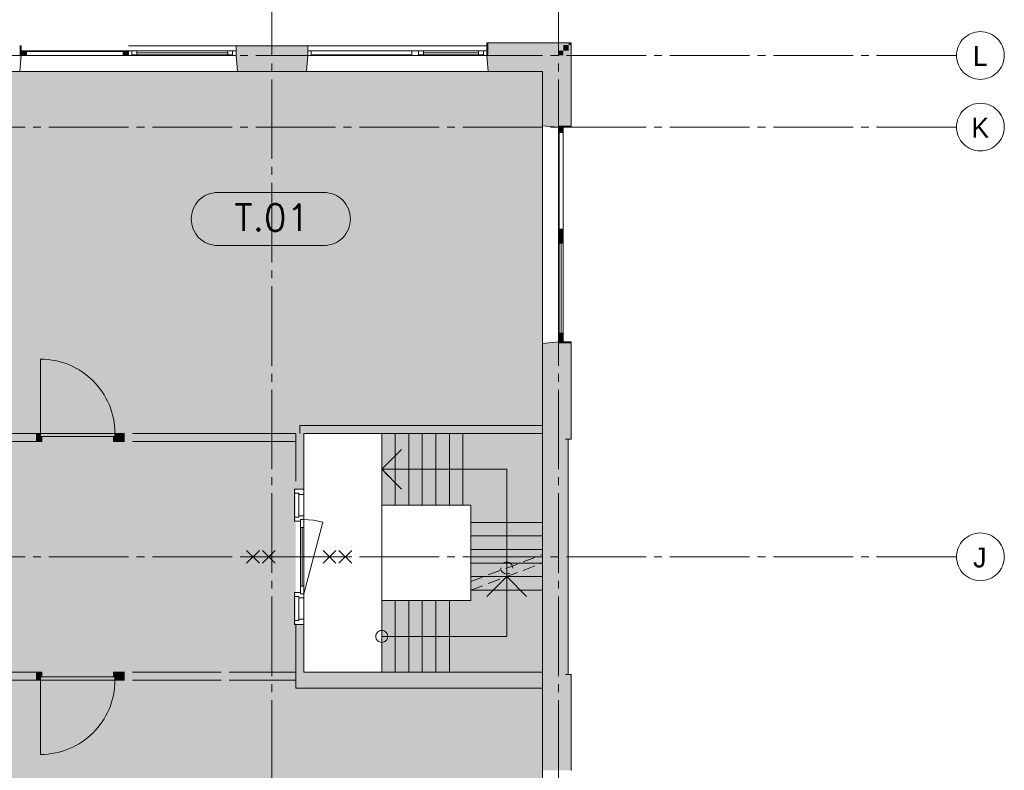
# Paper-space layout '19061B DOn1 311b Plattegrond eerste verdieping' of a CAD drawing. Header units: millimetres. Extents: x 10 to 1052, y 0 to 594.
# Tile 22 of 23: x 743 to 867, y 378 to 472. Entities that reach past the tile are written whole.
import ezdxf
from ezdxf.xclip import XClip

# ---------------------------------------------------------------- set-up
doc = ezdxf.new("R2010")
doc.units = ezdxf.units.MM
doc.header["$MEASUREMENT"] = 0
doc.header["$XCLIPFRAME"] = 0
for name, pattern in [('B0204', [13, 10, -1, 1, -1]), ('B0402', [9.375, 6.25, -3.125]), ('B0701', [2.3412, 1.56, -0.7812]), ('Wipeout_Contour', [1000, 0, -1000])]:
    doc.linetypes.add(name, pattern=pattern)
for name, color, linetype in [('21 Buitenwanden', 7, 'Continuous'), ('21 Buitenwanden Afdek-arcering', 7, 'Continuous'), ('21 Buitenwanden Doorsnede-arcering', 7, 'Continuous'), ('21 Buitenwanden Ramen', 7, 'Continuous'), ('22 C Binnenwanden', 7, 'Continuous'), ('22 C Binnenwanden Doorsnede-arcering', 7, 'Continuous'), ('22 NC Binnenwanden', 7, 'Continuous'), ('22 NC Binnenwanden Deuren', 7, 'Continuous'), ('22 NC Binnenwanden Doorsnede-arcering', 7, 'Continuous'), ('23 Vloeren', 7, 'Continuous'), ('24 Trappen Afdek-arcering', 7, 'Continuous'), ('43 Vloerafwerking Fase 1', 7, 'Continuous'), ('43 Vloerafwerking Fase 1 2D arcering', 7, 'Continuous'), ('_ Nieuw Fase 1', 7, 'Continuous'), ('_ Nieuw Fase 1 Deuren', 7, 'Continuous'), ('_ Nieuw Fase 1 Doorsnede-arcering', 7, 'Continuous'), ('A Stramien', 7, 'Continuous'), ('New_43 Vloerafwerking Fase 1', 7, 'Continuous'), ('New_43 Vloerafwerking Fase 1 2D arcering', 7, 'Continuous')]:
    doc.layers.add(name, color=color, linetype=linetype)
doc.styles.add('GENERATED_STYLE_2', font='txt')

# ---------------------------------------------------------------- blocks, each defined once
blk = doc.blocks.new('*X5')
at = {"layer": '43 Vloerafwerking Fase 1 2D arcering', "linetype": 'Continuous', "lineweight": 0, "true_color": 0xffffff}
blk.add_hatch(color=7, dxfattribs=at).paths.add_polyline_path([(398.76, 420.26), (379.76, 420.26), (379.76, 383.76), (432.26, 383.76), (432.26, 343.76), (487.26, 343.76), (808.76, 343.76), (808.76, 389.26), (756.27, 389.26), (756.27, 420.26), (808.76, 420.26), (808.76, 465.76), (487.26, 465.76), (432.76, 465.76), (432.76, 413.26), (421.46, 413.26), (421.46, 434.06), (398.76, 434.06)])
blk = doc.blocks.new('*X8')
at = {"layer": '43 Vloerafwerking Fase 1 2D arcering', "linetype": 'Continuous', "lineweight": 0, "true_color": 0xffffff}
blk.add_hatch(color=7, dxfattribs=at).paths.add_polyline_path([(777.76, 388.26), (777.76, 421.26), (756.27, 421.26), (756.27, 388.26)])
blk = doc.blocks.new('Drawing_2_1', base_point=(162.76, 134.76))
at = {"layer": '21 Buitenwanden Doorsnede-arcering', "linetype": 'Continuous', "lineweight": 0, "true_color": 0x000000}
for points in [[(743.09, 468.96), (743.09, 468.66), (743.26, 468.66), (743.26, 468.96)], [(779.26, 468.96), (770.26, 468.96), (770.26, 468.66), (779.26, 468.66)], [(801.76, 469.36), (801.76, 469.06), (801.94, 469.06), (801.94, 469.36)], [(801.76, 469.06), (801.76, 468.36), (801.94, 468.36), (801.94, 469.06)], [(812.06, 469.36), (801.94, 469.36), (801.94, 469.06), (812.06, 469.06)], [(811.36, 469.06), (801.94, 469.06), (801.94, 468.36), (811.36, 468.36)], [(811.36, 468.36), (812.06, 468.36), (812.06, 469.06)], [(811.36, 468.36), (812.06, 469.06), (811.36, 469.06)], [(812.06, 469.06), (812.36, 469.06), (812.36, 469.36)], [(812.06, 469.06), (812.36, 469.36), (812.06, 469.36)], [(812.06, 469.06), (812.06, 458.93), (812.36, 458.93), (812.36, 469.06)], [(743.26, 468.66), (743.09, 468.66), (743.09, 468.36), (743.26, 468.36)], [(743.09, 467.76), (743.26, 467.76), (743.26, 468.36), (743.09, 468.36)], [(743.26, 467.76), (743.09, 467.76), (743.09, 465.76)], [(770.26, 468.36), (779.26, 468.36), (779.26, 468.66), (770.26, 468.66)], [(770.26, 467.76), (779.26, 467.76), (779.26, 468.36), (770.26, 468.36)], [(770.26, 467.76), (770.44, 465.76), (779.09, 465.76), (779.26, 467.76)], [(801.76, 468.36), (801.76, 467.76), (801.94, 467.76), (801.94, 468.36)], [(801.94, 467.76), (801.76, 467.76), (801.94, 465.76)], [(801.94, 468.36), (801.94, 467.76), (810.76, 467.76), (810.76, 468.36)], [(808.76, 467.76), (801.94, 467.76), (801.94, 465.76), (808.76, 465.76)], [(808.76, 465.76), (810.76, 465.76), (810.76, 467.76)], [(808.76, 465.76), (810.76, 467.76), (808.76, 467.76)], [(810.76, 467.76), (811.36, 467.76), (811.36, 468.36)], [(810.76, 468.36), (810.76, 467.76), (811.36, 468.36)], [(810.76, 467.76), (810.76, 458.93), (811.36, 458.93), (811.36, 467.76)], [(811.36, 468.36), (811.36, 458.93), (812.06, 458.93), (812.06, 468.36)], [(808.76, 465.76), (808.76, 458.93), (810.76, 458.93), (810.76, 465.76)], [(810.76, 458.93), (808.76, 458.93), (810.76, 458.76)], [(810.76, 458.93), (810.76, 458.76), (811.36, 458.76), (811.36, 458.93)], [(812.06, 458.93), (811.36, 458.93), (811.36, 458.76), (812.06, 458.76)], [(812.06, 458.93), (812.06, 458.76), (812.36, 458.76), (812.36, 458.93)], [(808.77, 431.58), (810.76, 431.58), (810.76, 431.76)], [(810.76, 431.58), (811.36, 431.58), (811.36, 431.76), (810.76, 431.76)], [(811.36, 431.76), (811.36, 431.58), (812.06, 431.58), (812.06, 431.76)], [(812.06, 431.58), (812.36, 431.58), (812.36, 431.76), (812.06, 431.76)], [(810.76, 419.56), (810.76, 431.58), (808.76, 431.58), (808.76, 419.56)], [(811.36, 419.56), (811.36, 431.58), (810.76, 431.58), (810.76, 419.56)], [(812.06, 419.56), (812.06, 431.58), (811.36, 431.58), (811.36, 419.56)], [(812.36, 419.56), (812.36, 431.58), (812.06, 431.58), (812.06, 419.56)], [(810.76, 389.96), (810.76, 419.56), (808.76, 419.56), (808.76, 389.96)], [(811.36, 389.96), (811.36, 419.56), (810.76, 419.56), (810.76, 389.96)], [(811.66, 389.96), (811.66, 419.56), (811.36, 419.56), (811.36, 389.96)], [(811.96, 389.96), (811.96, 419.56), (811.66, 419.56), (811.66, 389.96)], [(810.76, 377.93), (810.76, 389.96), (808.76, 389.96), (808.76, 377.93)], [(811.36, 377.93), (811.36, 389.96), (810.76, 389.96), (810.76, 377.93)], [(812.06, 377.93), (812.06, 389.96), (811.36, 389.96), (811.36, 377.93)], [(812.36, 377.93), (812.36, 389.96), (812.06, 389.96), (812.06, 377.93)]]:
    blk.add_hatch(color=18, dxfattribs=at).paths.add_polyline_path(points)
at = {"layer": '22 C Binnenwanden Doorsnede-arcering', "linetype": 'Continuous', "lineweight": 0, "true_color": 0x000000}
blk.add_hatch(color=18, dxfattribs=at).paths.add_polyline_path([(808.76, 390.26), (777.76, 390.26), (777.76, 388.26), (808.76, 388.26)])
at = {"layer": '22 NC Binnenwanden Doorsnede-arcering', "linetype": 'Continuous', "lineweight": 0, "true_color": 0x000000}
for points in [[(808.76, 421.26), (778.26, 421.26), (778.26, 420.26), (808.76, 420.26)], [(777.76, 420.26), (777.76, 413.26), (778.76, 413.26), (778.76, 420.26)], [(777.76, 390.26), (778.76, 390.26), (778.76, 396.26), (777.76, 396.26)]]:
    blk.add_hatch(color=18, dxfattribs=at).paths.add_polyline_path(points)
at = {"layer": '24 Trappen Afdek-arcering', "linetype": 'Continuous', "lineweight": 0, "true_color": 0xffffff}
for points in [[(790.26, 411.26), (790.26, 420.26), (788.56, 420.26), (788.56, 411.26)], [(791.96, 420.26), (790.26, 420.26), (790.26, 411.26), (791.96, 411.26)], [(793.66, 420.26), (791.96, 420.26), (791.96, 411.26), (793.66, 411.26)], [(795.36, 420.26), (793.66, 420.26), (793.66, 411.26), (795.36, 411.26)], [(797.06, 420.26), (795.36, 420.26), (795.36, 411.26), (797.06, 411.26)], [(798.76, 420.26), (797.06, 420.26), (797.06, 411.26), (798.76, 411.26)], [(808.76, 409.08), (808.76, 420.26), (798.76, 420.26), (798.76, 411.26), (799.76, 411.26), (799.76, 409.08)], [(799.76, 407.38), (808.76, 407.38), (808.76, 409.08), (799.76, 409.08)], [(799.76, 405.68), (808.76, 405.68), (808.76, 407.38), (799.76, 407.38)], [(799.76, 403.98), (808.76, 403.98), (808.76, 405.68), (799.76, 405.68)], [(799.76, 402.28), (808.76, 402.28), (808.76, 403.98), (799.76, 403.98)], [(808.76, 402.28), (808.76, 403.98), (804.26, 402.28)], [(799.76, 400.58), (808.76, 400.58), (808.76, 402.28), (799.76, 402.28)], [(799.76, 400.58), (808.76, 400.58), (808.76, 402.28), (804.26, 402.28)], [(798.23, 390.26), (808.76, 390.26), (808.76, 400.58), (799.76, 400.58), (799.76, 399.26), (798.23, 399.26), (797.06, 399.26), (797.06, 390.26)], [(798.23, 390.26), (808.76, 390.26), (808.76, 400.58), (799.76, 400.58), (799.76, 399.26), (798.23, 399.26), (797.06, 399.26), (797.06, 390.26)], [(790.26, 399.26), (788.56, 399.26), (788.56, 390.26), (790.26, 390.26)], [(790.26, 399.26), (788.56, 399.26), (788.56, 390.26), (790.26, 390.26)], [(791.96, 399.26), (790.26, 399.26), (790.26, 390.26), (791.96, 390.26)], [(791.96, 399.26), (790.26, 399.26), (790.26, 390.26), (791.96, 390.26)], [(793.66, 399.26), (791.96, 399.26), (791.96, 390.26), (793.66, 390.26)], [(793.66, 399.26), (791.96, 399.26), (791.96, 390.26), (793.66, 390.26)], [(795.36, 399.26), (793.66, 399.26), (793.66, 390.26), (795.36, 390.26)], [(795.36, 399.26), (793.66, 399.26), (793.66, 390.26), (795.36, 390.26)], [(795.36, 390.26), (797.06, 390.26), (797.06, 399.26), (795.36, 399.26)], [(797.06, 399.26), (795.36, 399.26), (795.36, 390.26), (797.06, 390.26)]]:
    blk.add_hatch(color=7, dxfattribs=at).paths.add_polyline_path(points)
at = {"layer": '_ Nieuw Fase 1 Doorsnede-arcering', "linetype": 'Continuous', "lineweight": 0, "true_color": 0x03c7b0}
for points in [[(739.26, 419.26), (745.2, 419.26), (745.2, 420.26), (739.26, 420.26)], [(739.26, 389.26), (745.2, 389.26), (745.2, 390.26), (739.26, 390.26)]]:
    blk.add_hatch(color=122, dxfattribs=at).paths.add_polyline_path(points)
at = {"layer": '_ Nieuw Fase 1 Doorsnede-arcering', "linetype": 'Continuous', "lineweight": 0, "true_color": 0x000000}
for points in [[(745.2, 419.26), (745.87, 419.26), (745.87, 419.86), (745.7, 419.86), (745.7, 420.26), (745.2, 420.26)], [(755.04, 420.26), (745.7, 420.26), (745.7, 419.86), (755.04, 419.86)], [(754.87, 419.26), (755.54, 419.26), (755.54, 420.26), (755.04, 420.26), (755.04, 419.86), (754.87, 419.86)], [(755.54, 420.26), (755.54, 420.13), (756.27, 420.13), (756.27, 420.26)], [(756.27, 420.13), (755.54, 420.13), (755.54, 419.38), (756.27, 419.38)], [(755.54, 419.26), (756.27, 419.26), (756.27, 419.38), (755.54, 419.38)], [(757.27, 420.13), (777.76, 420.13), (777.76, 420.26), (757.27, 420.26)], [(757.27, 419.38), (777.76, 419.38), (777.76, 420.13), (757.27, 420.13)], [(757.27, 419.26), (777.76, 419.26), (777.76, 419.38), (757.27, 419.38)], [(745.2, 390.26), (745.2, 389.26), (745.7, 389.26), (745.7, 389.66), (745.87, 389.66), (745.87, 390.26)], [(755.04, 389.26), (755.04, 389.66), (745.7, 389.66), (745.7, 389.26)], [(754.87, 390.26), (754.87, 389.66), (755.04, 389.66), (755.04, 389.26), (755.54, 389.26), (755.54, 390.26)], [(755.54, 390.26), (755.54, 390.13), (756.27, 390.13), (756.27, 390.26)], [(756.27, 390.13), (755.54, 390.13), (755.54, 389.38), (756.27, 389.38)], [(757.27, 390.13), (777.76, 390.13), (777.76, 390.26), (757.27, 390.26)], [(757.27, 389.38), (777.76, 389.38), (777.76, 390.13), (757.27, 390.13)], [(755.54, 389.26), (756.27, 389.26), (756.27, 389.38), (755.54, 389.38)], [(757.27, 389.26), (777.76, 389.26), (777.76, 389.38), (757.27, 389.38)]]:
    blk.add_hatch(color=18, dxfattribs=at).paths.add_polyline_path(points)
at = {"layer": 'New_43 Vloerafwerking Fase 1 2D arcering', "linetype": 'Continuous', "lineweight": 0, "true_color": 0xffffff}
blk.add_hatch(color=7, dxfattribs=at).paths.add_polyline_path([(764.63, 447.21, 0.414214), (767.96, 443.88), (781.3, 443.88, 0.414214), (784.63, 447.21, 0.414214), (781.3, 450.54), (767.96, 450.54, 0.414214)])
at = {"layer": '21 Buitenwanden', "color": 2, "linetype": 'Continuous', "lineweight": 0}
for p, q in [((770.26, 468.96), (770.26, 468.66)), ((779.26, 468.96), (779.26, 468.66)), ((801.76, 468.96), (801.76, 468.66))]:
    blk.add_line(p, q, dxfattribs=at)
at = {"layer": '21 Buitenwanden', "color": 9, "linetype": 'Continuous', "lineweight": 0}
for p, q in [((770.26, 468.66), (770.26, 468.36)), ((779.26, 468.66), (779.26, 468.36)), ((801.76, 468.66), (801.76, 468.36)), ((790.26, 420.26), (788.56, 420.26)), ((788.56, 420.26), (788.56, 411.26)), ((791.96, 420.26), (790.26, 420.26)), ((790.26, 420.26), (790.26, 411.26)), ((790.26, 411.26), (790.26, 420.26)), ((793.66, 420.26), (791.96, 420.26)), ((791.96, 420.26), (791.96, 411.26)), ((791.96, 411.26), (791.96, 420.26)), ((795.36, 420.26), (793.66, 420.26)), ((793.66, 420.26), (793.66, 411.26)), ((793.66, 411.26), (793.66, 420.26)), ((797.06, 420.26), (795.36, 420.26)), ((795.36, 420.26), (795.36, 411.26)), ((795.36, 411.26), (795.36, 420.26)), ((798.76, 420.26), (797.06, 420.26)), ((797.06, 420.26), (797.06, 411.26)), ((797.06, 411.26), (797.06, 420.26)), ((808.76, 420.26), (798.76, 420.26)), ((798.76, 420.26), (798.76, 411.26)), ((798.76, 411.26), (798.76, 420.26)), ((808.76, 409.08), (808.76, 420.26)), ((788.56, 415.76), (791.06, 418.26)), ((790.26, 415.76), (788.56, 415.76)), ((791.06, 413.26), (788.56, 415.76)), ((798.76, 415.76), (790.26, 415.76)), ((804.26, 415.76), (798.76, 415.76)), ((804.26, 409.08), (804.26, 415.76)), ((788.56, 411.26), (790.26, 411.26)), ((790.26, 411.26), (791.96, 411.26)), ((791.96, 411.26), (793.66, 411.26)), ((793.66, 411.26), (795.36, 411.26)), ((795.36, 411.26), (797.06, 411.26)), ((797.06, 411.26), (798.76, 411.26)), ((798.76, 411.26), (799.76, 411.26)), ((799.76, 411.26), (799.76, 409.08)), ((808.76, 409.08), (799.76, 409.08)), ((799.76, 409.08), (799.76, 407.38)), ((799.76, 409.08), (808.76, 409.08)), ((804.26, 400.58), (804.26, 409.08)), ((808.76, 407.38), (808.76, 409.08)), ((808.76, 407.38), (799.76, 407.38)), ((799.76, 407.38), (799.76, 405.68)), ((799.76, 407.38), (808.76, 407.38)), ((808.76, 405.68), (808.76, 407.38)), ((808.76, 405.68), (799.76, 405.68)), ((799.76, 405.68), (799.76, 403.98)), ((799.76, 405.68), (808.76, 405.68)), ((808.76, 403.98), (808.76, 405.68)), ((808.76, 403.98), (799.76, 403.98)), ((799.76, 403.98), (799.76, 402.28)), ((799.76, 403.98), (808.76, 403.98)), ((808.76, 402.28), (808.76, 403.98)), ((808.76, 402.28), (808.76, 403.98)), ((808.76, 402.28), (799.76, 402.28)), ((799.76, 402.28), (799.76, 400.58)), ((799.76, 402.28), (808.76, 402.28)), ((801.76, 399.78), (804.26, 402.28)), ((808.76, 402.28), (804.26, 402.28)), ((804.26, 402.28), (808.76, 402.28)), ((804.26, 400.58), (804.26, 402.28)), ((804.26, 402.28), (806.76, 399.78)), ((808.76, 400.58), (808.76, 402.28)), ((808.76, 400.58), (808.76, 402.28)), ((808.76, 400.58), (799.76, 400.58)), ((799.76, 400.58), (799.76, 399.26)), ((799.76, 400.58), (808.76, 400.58)), ((808.76, 400.58), (799.76, 400.58)), ((799.76, 400.58), (799.76, 399.26)), ((799.76, 400.58), (808.76, 400.58)), ((804.26, 394.76), (804.26, 400.58)), ((804.26, 394.76), (804.26, 400.58)), ((808.76, 390.26), (808.76, 400.58)), ((808.76, 390.26), (808.76, 400.58)), ((790.26, 399.26), (788.56, 399.26)), ((788.56, 399.26), (788.56, 390.26)), ((790.26, 399.26), (788.56, 399.26)), ((788.56, 399.26), (788.56, 390.26)), ((790.26, 390.26), (790.26, 399.26)), ((791.96, 399.26), (790.26, 399.26)), ((790.26, 399.26), (790.26, 390.26)), ((790.26, 390.26), (790.26, 399.26)), ((791.96, 399.26), (790.26, 399.26)), ((790.26, 399.26), (790.26, 390.26)), ((791.96, 390.26), (791.96, 399.26)), ((793.66, 399.26), (791.96, 399.26)), ((791.96, 399.26), (791.96, 390.26)), ((791.96, 390.26), (791.96, 399.26)), ((793.66, 399.26), (791.96, 399.26)), ((791.96, 399.26), (791.96, 390.26)), ((793.66, 390.26), (793.66, 399.26)), ((795.36, 399.26), (793.66, 399.26)), ((793.66, 399.26), (793.66, 390.26)), ((793.66, 390.26), (793.66, 399.26)), ((795.36, 399.26), (793.66, 399.26)), ((793.66, 399.26), (793.66, 390.26)), ((795.36, 390.26), (795.36, 399.26)), ((797.06, 399.26), (795.36, 399.26)), ((795.36, 399.26), (795.36, 390.26)), ((795.36, 390.26), (795.36, 399.26)), ((797.06, 399.26), (795.36, 399.26)), ((795.36, 399.26), (795.36, 390.26)), ((797.06, 390.26), (797.06, 399.26)), ((798.23, 399.26), (797.06, 399.26)), ((797.06, 399.26), (797.06, 390.26)), ((797.06, 390.26), (797.06, 399.26)), ((798.23, 399.26), (797.06, 399.26)), ((797.06, 399.26), (797.06, 390.26)), ((799.76, 399.26), (798.23, 399.26)), ((799.76, 399.26), (798.23, 399.26)), ((788.56, 394.76), (790.26, 394.76)), ((788.56, 394.76), (790.26, 394.76)), ((790.26, 394.76), (797.06, 394.76)), ((790.26, 394.76), (797.06, 394.76)), ((797.06, 394.76), (798.23, 394.76)), ((797.06, 394.76), (798.23, 394.76)), ((798.23, 394.76), (804.26, 394.76)), ((798.23, 394.76), (804.26, 394.76)), ((788.56, 390.26), (790.26, 390.26)), ((788.56, 390.26), (790.26, 390.26)), ((790.26, 390.26), (791.96, 390.26)), ((790.26, 390.26), (791.96, 390.26)), ((791.96, 390.26), (793.66, 390.26)), ((791.96, 390.26), (793.66, 390.26)), ((793.66, 390.26), (795.36, 390.26)), ((793.66, 390.26), (795.36, 390.26)), ((795.36, 390.26), (797.06, 390.26)), ((795.36, 390.26), (797.06, 390.26)), ((797.06, 390.26), (798.23, 390.26)), ((797.06, 390.26), (798.23, 390.26)), ((798.23, 390.26), (808.76, 390.26)), ((798.23, 390.26), (808.76, 390.26))]:
    blk.add_line(p, q, dxfattribs=at)
at = {"layer": '21 Buitenwanden', "color": 1, "linetype": 'Continuous', "lineweight": 0}
for p, q in [((770.26, 468.36), (770.26, 467.76)), ((779.26, 468.36), (779.26, 467.76)), ((801.76, 468.36), (801.76, 467.76))]:
    blk.add_line(p, q, dxfattribs=at)
at = {"layer": '21 Buitenwanden', "color": 3, "linetype": 'Continuous', "lineweight": 0}
for p, q in [((770.26, 467.76), (770.44, 465.76)), ((779.26, 467.76), (779.09, 465.76)), ((801.76, 467.76), (801.94, 465.76))]:
    blk.add_line(p, q, dxfattribs=at)
at = {"layer": '21 Buitenwanden', "color": 9, "linetype": 'B0701', "lineweight": 0}
for p, q in [((790.26, 420.26), (788.56, 420.26)), ((788.56, 420.26), (788.56, 411.26)), ((791.96, 420.26), (790.26, 420.26)), ((790.26, 420.26), (790.26, 411.26)), ((790.26, 411.26), (790.26, 420.26)), ((793.66, 420.26), (791.96, 420.26)), ((791.96, 420.26), (791.96, 411.26)), ((791.96, 411.26), (791.96, 420.26)), ((795.36, 420.26), (793.66, 420.26)), ((793.66, 420.26), (793.66, 411.26)), ((793.66, 411.26), (793.66, 420.26)), ((797.06, 420.26), (795.36, 420.26)), ((795.36, 420.26), (795.36, 411.26)), ((795.36, 411.26), (795.36, 420.26)), ((798.76, 420.26), (797.06, 420.26)), ((797.06, 420.26), (797.06, 411.26)), ((797.06, 411.26), (797.06, 420.26)), ((808.76, 420.26), (798.76, 420.26)), ((798.76, 420.26), (798.76, 411.26)), ((798.76, 411.26), (798.76, 420.26)), ((808.76, 409.08), (808.76, 420.26)), ((788.56, 415.76), (791.06, 418.26)), ((790.26, 415.76), (788.56, 415.76)), ((791.06, 413.26), (788.56, 415.76)), ((798.76, 415.76), (790.26, 415.76)), ((804.26, 415.76), (798.76, 415.76)), ((804.26, 409.08), (804.26, 415.76)), ((788.56, 411.26), (790.26, 411.26)), ((790.26, 411.26), (791.96, 411.26)), ((791.96, 411.26), (793.66, 411.26)), ((793.66, 411.26), (795.36, 411.26)), ((795.36, 411.26), (797.06, 411.26)), ((797.06, 411.26), (798.76, 411.26)), ((798.76, 411.26), (799.76, 411.26)), ((799.76, 411.26), (799.76, 409.08)), ((808.76, 409.08), (799.76, 409.08)), ((799.76, 409.08), (799.76, 407.38)), ((799.76, 409.08), (808.76, 409.08)), ((804.26, 403.35), (804.26, 409.08)), ((808.76, 407.38), (808.76, 409.08)), ((808.76, 407.38), (799.76, 407.38)), ((799.76, 407.38), (799.76, 405.68)), ((799.76, 407.38), (808.76, 407.38)), ((808.76, 405.68), (808.76, 407.38)), ((808.76, 405.68), (799.76, 405.68)), ((799.76, 405.68), (799.76, 403.98)), ((799.76, 405.68), (808.76, 405.68)), ((808.76, 405.05), (808.76, 405.68)), ((799.76, 401.65), (808.76, 405.05)), ((805.93, 403.98), (799.76, 403.98)), ((799.76, 403.98), (799.76, 402.28)), ((799.76, 403.98), (805.93, 403.98)), ((799.76, 400.58), (808.76, 403.98)), ((801.43, 402.28), (799.76, 402.28)), ((799.76, 402.28), (799.76, 401.65)), ((799.76, 402.28), (801.43, 402.28))]:
    blk.add_line(p, q, dxfattribs=at)
at = {"layer": '21 Buitenwanden', "color": 2, "linetype": 'Continuous', "lineweight": 0, "flags": 128}
for points in [[(779.26, 468.96), (770.26, 468.96)], [(812.36, 469.36), (801.94, 469.36)], [(812.36, 469.36), (812.36, 469.06)], [(812.36, 458.93), (812.36, 469.06)], [(812.36, 419.56), (812.36, 431.58)], [(811.96, 419.56), (811.66, 419.56)], [(811.96, 389.96), (811.96, 419.56)], [(812.36, 419.56), (812.06, 419.56)], [(811.96, 389.96), (811.66, 389.96)], [(812.36, 389.96), (812.06, 389.96)], [(812.36, 377.93), (812.36, 389.96)]]:
    blk.add_lwpolyline(points, dxfattribs=at)
at = {"layer": '21 Buitenwanden', "color": 3, "linetype": 'Continuous', "lineweight": 0, "flags": 128}
for points in [[(770.44, 465.76), (779.09, 465.76)], [(808.76, 419.56), (808.76, 390.26)]]:
    blk.add_lwpolyline(points, dxfattribs=at)
at = {"layer": '21 Buitenwanden', "color": 1, "linetype": 'Continuous', "lineweight": 0, "flags": 128}
for points in [[(801.94, 465.76), (808.76, 465.76)], [(808.76, 465.76), (808.76, 458.93)], [(808.76, 431.58), (808.76, 419.56)], [(808.76, 389.96), (808.76, 377.93)]]:
    blk.add_lwpolyline(points, dxfattribs=at)
at = {"layer": '21 Buitenwanden', "color": 9, "linetype": 'Continuous', "lineweight": 0, "flags": 128}
for points in [[(812.06, 419.56), (811.66, 419.56)], [(812.06, 389.96), (811.66, 389.96)]]:
    blk.add_lwpolyline(points, dxfattribs=at)
at = {"layer": '21 Buitenwanden', "color": 9, "linetype": 'B0701', "lineweight": 0}
for start, end in [(0, 180), (180, 0)]:
    blk.add_arc((804.26, 403.35), 0.75, start, end, dxfattribs=at)
at = {"layer": '21 Buitenwanden', "color": 9, "linetype": 'Continuous', "lineweight": 0}
for start, end in [(0, 180), (0, 180), (180, 0), (180, 0)]:
    blk.add_arc((788.56, 394.76), 0.75, start, end, dxfattribs=at)
at = {"layer": '21 Buitenwanden Ramen', "color": 2, "linetype": 'Continuous', "lineweight": 0}
for p, q in [((743.26, 468.96), (743.09, 468.96)), ((743.26, 468.66), (743.26, 468.96)), ((770.26, 468.96), (770.26, 468.66)), ((779.26, 468.96), (779.26, 468.66)), ((801.94, 469.36), (801.76, 469.36)), ((801.76, 469.36), (801.76, 469.06)), ((801.76, 468.96), (801.76, 468.66)), ((812.36, 458.76), (812.36, 458.93)), ((812.06, 458.76), (812.36, 458.76)), ((812.36, 431.76), (812.06, 431.76)), ((812.36, 431.58), (812.36, 431.76))]:
    blk.add_line(p, q, dxfattribs=at)
at = {"layer": '21 Buitenwanden Ramen', "color": 9, "linetype": 'Continuous', "lineweight": 0}
for p, q in [((770.26, 468.96), (756.76, 468.96)), ((792.76, 468.96), (779.26, 468.96)), ((801.76, 468.96), (792.76, 468.96)), ((801.76, 469.06), (801.76, 468.36)), ((743.09, 468.36), (743.26, 468.36)), ((743.26, 468.36), (743.26, 468.66)), ((757.36, 467.76), (769.66, 467.76)), ((769.23, 468.36), (757.79, 468.36)), ((770.26, 468.66), (770.26, 468.36)), ((779.26, 468.66), (779.26, 468.36)), ((793.36, 467.76), (801.16, 467.76)), ((800.73, 468.36), (793.79, 468.36)), ((801.76, 468.66), (801.76, 468.36)), ((770.44, 465.76), (756.76, 465.76)), ((792.76, 465.76), (779.09, 465.76)), ((801.94, 465.76), (792.76, 465.76)), ((811.36, 458.76), (812.06, 458.76)), ((812.06, 431.76), (811.36, 431.76))]:
    blk.add_line(p, q, dxfattribs=at)
at = {"layer": '21 Buitenwanden Ramen', "color": 3, "linetype": 'Continuous', "lineweight": 0}
for p, q in [((743.09, 465.76), (743.26, 467.76)), ((770.26, 467.76), (770.44, 465.76)), ((779.26, 467.76), (779.09, 465.76)), ((801.76, 467.76), (801.94, 465.76))]:
    blk.add_line(p, q, dxfattribs=at)
at = {"layer": '21 Buitenwanden Ramen', "color": 1, "linetype": 'Continuous', "lineweight": 0}
for p, q in [((743.26, 467.76), (743.26, 468.36)), ((743.26, 468.26), (743.26, 468.36)), ((743.26, 467.76), (743.26, 468.26)), ((757.19, 468.36), (756.76, 468.36)), ((756.76, 468.26), (756.76, 467.86)), ((756.76, 467.76), (757.36, 467.76)), ((757.19, 467.86), (757.19, 468.36)), ((757.79, 468.36), (757.19, 468.36)), ((757.19, 468.36), (757.19, 467.86)), ((757.36, 467.86), (757.19, 467.86)), ((757.19, 467.86), (757.79, 467.86)), ((757.36, 467.76), (757.36, 467.86)), ((757.79, 467.86), (757.79, 468.36)), ((769.23, 468.36), (757.79, 468.36)), ((769.23, 468.11), (757.79, 468.11)), ((757.79, 467.86), (769.23, 467.86)), ((769.83, 468.36), (769.23, 468.36)), ((769.23, 468.36), (769.23, 467.86)), ((769.23, 467.86), (769.83, 467.86)), ((769.83, 467.86), (769.66, 467.86)), ((769.66, 467.86), (769.66, 467.76)), ((769.66, 467.76), (770.26, 467.76)), ((770.26, 468.36), (769.83, 468.36)), ((769.83, 468.36), (769.83, 467.86)), ((769.83, 467.86), (769.83, 468.36)), ((770.26, 468.36), (770.26, 467.76)), ((770.26, 468.36), (770.26, 467.76)), ((779.69, 468.36), (779.26, 468.36)), ((779.26, 468.36), (779.26, 467.76)), ((779.26, 468.36), (779.26, 467.76)), ((779.26, 467.76), (779.86, 467.76)), ((779.69, 467.86), (779.69, 468.36)), ((792.33, 468.36), (779.69, 468.36)), ((779.69, 468.36), (779.69, 467.86)), ((779.86, 467.86), (779.69, 467.86)), ((779.69, 467.86), (779.86, 467.86)), ((779.86, 467.76), (779.86, 467.86)), ((792.16, 467.86), (779.86, 467.86)), ((779.86, 467.76), (792.16, 467.76)), ((792.33, 467.86), (792.16, 467.86)), ((792.16, 467.86), (792.16, 467.76)), ((792.16, 467.76), (792.16, 467.86)), ((792.16, 467.86), (792.33, 467.86)), ((792.16, 467.76), (792.76, 467.76)), ((792.76, 468.36), (792.33, 468.36)), ((792.33, 468.36), (792.33, 467.86)), ((793.19, 468.36), (792.76, 468.36)), ((792.76, 467.76), (793.36, 467.76)), ((793.19, 467.86), (793.19, 468.36)), ((793.79, 468.36), (793.19, 468.36)), ((793.19, 468.36), (793.19, 467.86)), ((793.36, 467.86), (793.19, 467.86)), ((793.19, 467.86), (793.79, 467.86)), ((793.36, 467.76), (793.36, 467.86)), ((793.79, 467.86), (793.79, 468.36)), ((800.73, 468.36), (793.79, 468.36)), ((800.73, 468.11), (793.79, 468.11)), ((793.79, 467.86), (800.73, 467.86)), ((801.33, 468.36), (800.73, 468.36)), ((800.73, 468.36), (800.73, 467.86)), ((800.73, 467.86), (801.33, 467.86)), ((801.33, 467.86), (801.16, 467.86)), ((801.16, 467.86), (801.16, 467.76)), ((801.16, 467.76), (801.76, 467.76)), ((801.76, 468.36), (801.33, 468.36)), ((801.33, 468.36), (801.33, 467.86)), ((801.33, 467.86), (801.33, 468.36)), ((801.76, 468.36), (801.76, 467.76)), ((801.76, 468.36), (801.76, 467.76)), ((801.76, 468.36), (801.76, 467.76)), ((801.76, 467.76), (801.94, 467.76)), ((801.76, 467.76), (801.94, 465.76)), ((808.76, 458.93), (810.76, 458.76)), ((810.76, 458.76), (811.36, 458.76)), ((810.76, 458.76), (810.86, 458.76)), ((810.86, 458.76), (811.36, 458.76)), ((810.76, 431.76), (808.77, 431.58)), ((811.36, 431.76), (810.76, 431.76)), ((810.86, 431.76), (810.76, 431.76)), ((811.36, 431.76), (810.86, 431.76))]:
    blk.add_line(p, q, dxfattribs=at)
at = {"layer": '22 C Binnenwanden', "color": 1, "linetype": 'Continuous', "lineweight": 0, "flags": 128}
for points in [[(777.76, 390.26), (777.76, 388.26)], [(808.76, 390.26), (778.76, 390.26)], [(777.76, 388.26), (808.76, 388.26)]]:
    blk.add_lwpolyline(points, dxfattribs=at)
at = {"layer": '22 NC Binnenwanden', "color": 1, "linetype": 'Continuous', "lineweight": 0}
for p, q in [((778.76, 413.26), (777.76, 413.26)), ((778.76, 396.26), (777.76, 396.26))]:
    blk.add_line(p, q, dxfattribs=at)
at = {"layer": '22 NC Binnenwanden', "color": 1, "linetype": 'Continuous', "lineweight": 0, "flags": 128}
for points in [[(808.76, 421.26), (778.26, 421.26)], [(778.26, 421.26), (778.26, 420.26)], [(808.76, 420.26), (808.76, 421.26)], [(777.76, 420.26), (777.76, 414.26)], [(778.76, 420.26), (808.76, 420.26)], [(778.76, 413.26), (778.76, 420.26)], [(777.76, 396.26), (777.76, 390.26)], [(778.76, 390.26), (778.76, 396.26)]]:
    blk.add_lwpolyline(points, dxfattribs=at)
at = {"layer": '22 NC Binnenwanden Deuren', "color": 1, "linetype": 'Continuous', "lineweight": 0}
for p, q in [((777.62, 413.26), (777.62, 412.76)), ((778.76, 413.26), (777.62, 413.26)), ((778.76, 413.26), (777.76, 413.26)), ((778.76, 413.26), (777.76, 413.26)), ((778.76, 412.59), (778.76, 413.26)), ((777.62, 412.76), (778.16, 412.76)), ((777.62, 409.76), (777.62, 412.76)), ((777.62, 412.76), (778.16, 412.76)), ((778.16, 412.76), (778.16, 412.59)), ((778.16, 412.76), (778.16, 409.76)), ((778.16, 412.59), (778.76, 412.59)), ((778.16, 412.59), (778.16, 409.93)), ((778.16, 409.93), (778.16, 412.59)), ((778.16, 412.59), (778.76, 412.59)), ((778.76, 412.59), (778.76, 409.93)), ((778.76, 409.93), (778.76, 412.59)), ((778.16, 409.76), (777.62, 409.76)), ((777.62, 409.76), (777.62, 409.26)), ((778.16, 409.76), (777.62, 409.76)), ((778.76, 409.93), (778.16, 409.93)), ((778.16, 409.93), (778.16, 409.76)), ((778.76, 409.93), (778.16, 409.93)), ((778.36, 409.26), (778.36, 409.43)), ((778.36, 409.43), (778.76, 409.43)), ((778.36, 408.43), (778.36, 409.43)), ((778.36, 409.43), (778.76, 409.43)), ((778.76, 409.43), (778.76, 409.93)), ((778.76, 409.43), (778.76, 408.43)), ((777.62, 409.26), (778.36, 409.26)), ((778.76, 408.43), (778.36, 408.43)), ((778.56, 408.43), (778.56, 401.09)), ((778.76, 400.09), (781.18, 409.11)), ((773.19, 405.56), (771.59, 403.96)), ((773.19, 403.96), (771.59, 405.56)), ((771.59, 404.76), (784.79, 404.76)), ((775.19, 405.56), (773.59, 403.96)), ((775.19, 403.96), (773.59, 405.56)), ((781.19, 405.56), (782.79, 403.96)), ((781.19, 403.96), (782.79, 405.56)), ((783.19, 405.56), (784.79, 403.96)), ((783.19, 403.96), (784.79, 405.56)), ((778.36, 400.09), (778.36, 401.09)), ((778.36, 401.09), (778.76, 401.09)), ((778.76, 401.09), (778.76, 400.09)), ((778.36, 400.26), (777.62, 400.26)), ((777.62, 400.26), (777.62, 399.76)), ((777.62, 399.76), (778.16, 399.76)), ((777.62, 399.76), (777.62, 396.76)), ((778.16, 399.76), (777.62, 399.76)), ((778.16, 399.76), (778.16, 399.59)), ((778.16, 396.76), (778.16, 399.76)), ((778.16, 399.59), (778.76, 399.59)), ((778.16, 396.93), (778.16, 399.59)), ((778.76, 399.59), (778.16, 399.59)), ((778.16, 399.59), (778.16, 396.93)), ((778.36, 400.09), (778.36, 400.26)), ((778.76, 400.09), (778.36, 400.09)), ((778.76, 400.09), (778.36, 400.09)), ((778.76, 399.59), (778.76, 400.09)), ((778.76, 396.93), (778.76, 399.59)), ((778.76, 396.93), (778.76, 399.59)), ((778.16, 396.76), (777.62, 396.76)), ((777.62, 396.76), (777.62, 396.26)), ((777.62, 396.76), (778.16, 396.76)), ((777.62, 396.26), (778.76, 396.26)), ((778.76, 396.26), (777.76, 396.26)), ((778.76, 396.26), (777.76, 396.26)), ((778.76, 396.93), (778.16, 396.93)), ((778.16, 396.93), (778.16, 396.76)), ((778.16, 396.93), (778.76, 396.93)), ((778.76, 396.26), (778.76, 396.93))]:
    blk.add_line(p, q, dxfattribs=at)
at = {"layer": '22 NC Binnenwanden Deuren', "color": 1, "linetype": 'Continuous', "lineweight": 0, "flags": 128}
for points in [[(778.56, 408.43), (778.56, 401.09), (778.36, 401.09), (778.36, 408.43)], [(778.76, 408.43), (778.76, 401.09), (778.56, 401.09), (778.56, 408.43)]]:
    blk.add_lwpolyline(points, close=True, dxfattribs=at)
at = {"layer": '22 NC Binnenwanden Deuren', "color": 1, "linetype": 'Continuous', "lineweight": 0}
blk.add_arc((778.76, 400.09), 9.34, 75, 90, dxfattribs=at)
at = {"layer": '23 Vloeren', "color": 1, "linetype": 'Continuous', "lineweight": 0, "flags": 128}
blk.add_lwpolyline([(378.76, 394.26), (378.76, 389.26), (380.76, 389.26), (380.76, 343.76), (808.76, 343.76), (808.76, 390.26), (788.56, 390.26), (788.56, 420.26), (808.76, 420.26), (808.76, 465.76), (380.76, 465.76), (380.76, 420.26), (378.76, 420.26), (378.76, 415.26)], close=True, dxfattribs=at)
at = {"layer": '_ Nieuw Fase 1', "color": 1, "linetype": 'Continuous', "lineweight": 0}
for p, q in [((745.2, 420.26), (745.2, 420.13)), ((745.2, 420.13), (745.2, 419.38)), ((745.2, 419.38), (745.2, 419.26)), ((755.54, 420.26), (755.54, 420.13)), ((755.54, 420.13), (755.54, 419.38)), ((755.54, 419.38), (755.54, 419.26)), ((745.2, 390.13), (745.2, 390.26)), ((745.2, 389.38), (745.2, 390.13)), ((755.54, 390.13), (755.54, 390.26)), ((755.54, 389.38), (755.54, 390.13)), ((745.2, 389.26), (745.2, 389.38)), ((755.54, 389.26), (755.54, 389.38))]:
    blk.add_line(p, q, dxfattribs=at)
at = {"layer": '_ Nieuw Fase 1', "color": 1, "linetype": 'Continuous', "lineweight": 0, "flags": 128}
for points in [[(745.2, 420.26), (739.26, 420.26)], [(739.26, 419.26), (745.2, 419.26)], [(745.2, 419.26), (745.2, 420.26)], [(756.26, 420.26), (755.54, 420.26)], [(755.54, 419.26), (756.26, 419.26)], [(777.76, 420.26), (757.27, 420.26)], [(757.27, 419.26), (777.76, 419.26)], [(777.76, 419.26), (777.76, 420.26)], [(745.2, 390.26), (739.26, 390.26)], [(745.2, 390.26), (745.2, 389.26)], [(756.26, 390.26), (755.54, 390.26)], [(768.38, 390.26), (757.27, 390.26)], [(777.76, 390.26), (769.38, 390.26)], [(777.76, 389.26), (777.76, 390.26)], [(739.26, 389.26), (745.2, 389.26)], [(755.54, 389.26), (756.26, 389.26)], [(757.27, 389.26), (768.38, 389.26)], [(769.38, 389.26), (777.76, 389.26)]]:
    blk.add_lwpolyline(points, dxfattribs=at)
at = {"layer": '_ Nieuw Fase 1 Deuren', "color": 1, "linetype": 'Continuous', "lineweight": 0}
for p, q in [((745.7, 420.26), (745.7, 429.6)), ((745.2, 419.26), (745.2, 420.26)), ((745.2, 420.26), (745.7, 420.26)), ((745.2, 420.26), (745.2, 420.13)), ((745.2, 420.26), (745.2, 420.13)), ((745.2, 420.13), (745.2, 419.38)), ((745.2, 420.13), (745.2, 419.38)), ((745.2, 419.38), (745.2, 419.26)), ((745.2, 419.38), (745.2, 419.26)), ((745.87, 419.26), (745.2, 419.26)), ((745.7, 420.26), (745.7, 419.86)), ((755.04, 420.26), (745.7, 420.26)), ((745.7, 420.26), (745.7, 419.86)), ((745.7, 419.86), (745.87, 419.86)), ((745.7, 419.86), (755.04, 419.86)), ((745.87, 419.86), (745.87, 419.26)), ((754.87, 419.26), (754.87, 419.86)), ((754.87, 419.86), (755.04, 419.86)), ((755.54, 419.26), (754.87, 419.26)), ((755.04, 419.86), (755.04, 420.26)), ((755.04, 420.26), (755.54, 420.26)), ((755.04, 419.86), (755.04, 420.26)), ((755.54, 420.26), (755.54, 419.26)), ((755.54, 420.26), (755.54, 420.13)), ((755.54, 420.26), (755.54, 420.13)), ((755.54, 420.13), (755.54, 419.38)), ((755.54, 420.13), (755.54, 419.38)), ((755.54, 419.38), (755.54, 419.26)), ((755.54, 419.38), (755.54, 419.26)), ((745.2, 390.26), (745.2, 389.26)), ((745.87, 390.26), (745.2, 390.26)), ((745.2, 390.13), (745.2, 390.26)), ((745.2, 390.13), (745.2, 390.26)), ((745.2, 389.38), (745.2, 390.13)), ((745.2, 389.38), (745.2, 390.13)), ((745.7, 389.26), (745.7, 389.66)), ((745.7, 389.66), (745.87, 389.66)), ((745.7, 389.26), (745.7, 389.66)), ((745.7, 389.66), (755.04, 389.66)), ((745.87, 389.66), (745.87, 390.26)), ((754.87, 390.26), (754.87, 389.66)), ((755.54, 390.26), (754.87, 390.26)), ((754.87, 389.66), (755.04, 389.66)), ((755.04, 389.66), (755.04, 389.26)), ((755.04, 389.66), (755.04, 389.26)), ((755.54, 389.26), (755.54, 390.26)), ((755.54, 390.13), (755.54, 390.26)), ((755.54, 390.13), (755.54, 390.26)), ((755.54, 389.38), (755.54, 390.13)), ((755.54, 389.38), (755.54, 390.13)), ((745.2, 389.26), (745.2, 389.38)), ((745.2, 389.26), (745.2, 389.38)), ((745.2, 389.26), (745.7, 389.26)), ((745.7, 389.26), (745.7, 379.92)), ((755.04, 389.26), (745.7, 389.26)), ((755.04, 389.26), (755.54, 389.26)), ((755.54, 389.26), (755.54, 389.38)), ((755.54, 389.26), (755.54, 389.38))]:
    blk.add_line(p, q, dxfattribs=at)
for centre, start, end in [((745.7, 420.26), 0, 90), ((745.7, 389.26), 270, 0)]:
    blk.add_arc(centre, 9.34, start, end, dxfattribs=at)
at = {"layer": 'A Stramien', "color": 9, "linetype": 'B0204', "lineweight": 0}
for p, q in [((774.76, 516.76), (774.76, 94.76)), ((850.76, 467.76), (860.76, 467.76)), ((122.76, 458.76), (850.76, 458.76)), ((850.76, 458.76), (860.76, 458.76)), ((122.76, 404.76), (850.76, 404.76)), ((850.76, 404.76), (860.76, 404.76))]:
    blk.add_line(p, q, dxfattribs=at)
at = {"layer": 'A Stramien', "color": 2, "linetype": 'Continuous', "lineweight": 0, "flags": 128}
for points in [[(866.76, 467.76, 1), (860.76, 467.76, 1)], [(866.76, 458.76, 1), (860.76, 458.76, 1)], [(866.76, 404.76, 1), (860.76, 404.76, 1)]]:
    blk.add_lwpolyline(points, format="xyb", close=True, dxfattribs=at)
at = {"layer": 'A Stramien', "color": 9, "linetype": 'B0204', "lineweight": 0}
for p in [(850.76, 467.76), (850.76, 467.76), (850.76, 458.76), (850.76, 458.76), (850.76, 404.76), (850.76, 404.76)]:
    blk.add_point(p, dxfattribs=at)
at = {"layer": 'New_43 Vloerafwerking Fase 1', "color": 1, "linetype": 'Continuous', "lineweight": 0, "flags": 128}
blk.add_lwpolyline([(764.63, 447.21, 0.414214), (767.96, 443.88), (781.3, 443.88, 0.414214), (784.63, 447.21, 0.414214), (781.3, 450.54), (767.96, 450.54, 0.414214)], format="xyb", close=True, dxfattribs=at)
at = {"layer": '21 Buitenwanden', "color": 174, "linetype": 'Continuous', "lineweight": 0, "true_color": 0x0000aa}
for name in ['*X5', '*X8']:
    blk.add_blockref(name, (0, 0), dxfattribs=at)
at = {"layer": '43 Vloerafwerking Fase 1', "color": 9, "linetype": 'Continuous', "lineweight": 0, "insert": (774.76, 447.39), "char_height": 3.3333, "attachment_point": 5}
blk.add_mtext('\\A1;{\\pqc;\\Ftxt.shx;T.01}', dxfattribs=at)
at = {"layer": 'A Stramien', "color": 2, "linetype": 'Continuous', "lineweight": 0, "char_height": 2.5, "attachment_point": 4, "style": 'GENERATED_STYLE_2'}
for s, insert in [('\\A1;{\\pql;\\pt0;\\fUbuntu|b0|i0|c0|p34;L}', (862.81, 467.69)), ('\\A1;{\\pql;\\pt0;\\fUbuntu|b0|i0|c0|p34;K}', (862.62, 458.69)), ('\\A1;{\\pql;\\pt0;\\fUbuntu|b0|i0|c0|p34;J}', (862.85, 404.66))]:
    blk.add_mtext(s, dxfattribs=dict(at, insert=insert))
at = {"color": 254, "linetype": 'Wipeout_Contour', "lineweight": 0, "ltscale": 3536.858989}
blk.add_wipeout([(743.93, 468.36), (743.93, 468.26), (756.09, 468.26), (756.09, 468.36)], dxfattribs=at).dxf.layer = '21 Buitenwanden Afdek-arcering'
at = {"color": 254, "linetype": 'Wipeout_Contour', "lineweight": 0, "ltscale": 3713.220246}
blk.add_wipeout([(810.76, 458.09), (810.76, 445.93), (810.86, 445.93), (810.86, 458.09)], dxfattribs=at).dxf.layer = '21 Buitenwanden Afdek-arcering'
at = {"color": 254, "linetype": 'Wipeout_Contour', "lineweight": 0, "ltscale": 3687.229356}
blk.add_wipeout([(810.86, 444.59), (810.76, 444.59), (810.76, 432.43), (810.86, 432.43)], dxfattribs=at).dxf.layer = '21 Buitenwanden Afdek-arcering'
at = {"color": 254, "linetype": 'Wipeout_Contour', "lineweight": 0, "ltscale": 3536.223452}
blk.add_wipeout([(743.93, 468.26), (743.93, 467.76), (756.09, 467.76), (756.09, 468.26)], dxfattribs=at).dxf.layer = '21 Buitenwanden Afdek-arcering'
at = {"color": 254, "linetype": 'Wipeout_Contour', "lineweight": 0, "ltscale": 3714.268269}
blk.add_wipeout([(810.86, 458.09), (810.86, 445.93), (811.36, 445.93), (811.36, 458.09)], dxfattribs=at).dxf.layer = '21 Buitenwanden Afdek-arcering'
at = {"color": 254, "linetype": 'Wipeout_Contour', "lineweight": 0, "ltscale": 3687.836863}
blk.add_wipeout([(810.86, 444.16), (810.86, 432.86), (811.11, 432.86), (811.11, 444.16)], dxfattribs=at).dxf.layer = '21 Buitenwanden Afdek-arcering'
at = {"layer": '21 Buitenwanden Doorsnede-arcering', "linetype": 'Continuous', "lineweight": 0, "true_color": 0xffffff}
for points in [[(743.26, 468.36), (743.26, 468.26), (743.93, 468.26), (743.93, 468.36)], [(743.26, 468.26), (743.26, 467.76), (743.93, 467.76), (743.93, 468.26)], [(756.76, 468.36), (756.09, 468.36), (756.09, 468.26), (756.76, 468.26)], [(756.76, 468.26), (756.09, 468.26), (756.09, 467.76), (756.76, 467.76)], [(810.76, 458.76), (810.76, 458.09), (810.86, 458.09), (810.86, 458.76)], [(810.86, 458.76), (810.86, 458.09), (811.36, 458.09), (811.36, 458.76)], [(810.76, 445.26), (810.86, 445.26), (810.86, 445.93), (810.76, 445.93)], [(810.86, 445.26), (811.36, 445.26), (811.36, 445.93), (810.86, 445.93)]]:
    blk.add_hatch(color=7, dxfattribs=at).paths.add_polyline_path(points)
at = {"layer": '21 Buitenwanden Ramen', "color": 1, "linetype": 'Continuous', "lineweight": 0}
for p, q in [((743.26, 468.36), (743.93, 468.36)), ((743.26, 468.26), (743.93, 468.26)), ((743.93, 467.76), (743.26, 467.76)), ((743.93, 468.36), (756.09, 468.36)), ((743.93, 468.36), (743.93, 468.26)), ((743.93, 468.26), (743.93, 467.76)), ((743.93, 468.26), (756.09, 468.26)), ((743.93, 467.76), (756.09, 467.76)), ((756.09, 468.26), (756.09, 468.36)), ((756.09, 468.36), (756.76, 468.36)), ((756.09, 467.76), (756.09, 468.26)), ((756.09, 468.26), (756.76, 468.26)), ((756.76, 467.76), (756.09, 467.76)), ((810.76, 458.09), (810.76, 458.76)), ((810.76, 458.09), (810.76, 445.93)), ((810.86, 458.09), (810.76, 458.09)), ((810.86, 458.09), (810.86, 458.76)), ((810.86, 445.93), (810.86, 458.09)), ((811.36, 458.09), (810.86, 458.09)), ((811.36, 458.76), (811.36, 458.09)), ((811.36, 458.09), (811.36, 445.93)), ((810.76, 445.93), (810.86, 445.93)), ((810.76, 445.26), (810.76, 445.93)), ((810.86, 445.93), (811.36, 445.93)), ((810.86, 445.26), (810.86, 445.93)), ((811.36, 445.93), (811.36, 445.26))]:
    blk.add_line(p, q, dxfattribs=at)
at = {"layer": 'A Stramien', "color": 9, "linetype": 'B0204', "lineweight": 0}
blk.add_line((122.76, 467.76), (850.76, 467.76), dxfattribs=at)
at = {"color": 254, "linetype": 'Wipeout_Contour', "lineweight": 0, "ltscale": 3688.716534}
blk.add_wipeout([(811.11, 444.16), (811.11, 432.86), (811.36, 432.86), (811.36, 444.16)], dxfattribs=at).dxf.layer = '21 Buitenwanden Afdek-arcering'
at = {"layer": '21 Buitenwanden Doorsnede-arcering', "linetype": 'Continuous', "lineweight": 0, "true_color": 0xffffff}
for points in [[(810.76, 444.59), (810.86, 444.59), (810.86, 445.26), (810.76, 445.26)], [(810.86, 444.76), (811.36, 444.76), (811.36, 445.26), (810.86, 445.26)], [(810.86, 444.76), (810.86, 444.16), (811.11, 444.16), (811.11, 444.76)], [(811.11, 444.76), (811.11, 444.16), (811.36, 444.16), (811.36, 444.76)], [(810.76, 432.43), (810.76, 431.76), (810.86, 431.76), (810.86, 432.43)], [(810.86, 432.26), (811.11, 432.26), (811.11, 432.86), (810.86, 432.86)], [(811.36, 431.76), (811.36, 432.26), (810.86, 432.26), (810.86, 431.76)], [(811.11, 432.26), (811.36, 432.26), (811.36, 432.86), (811.11, 432.86)]]:
    blk.add_hatch(color=7, dxfattribs=at).paths.add_polyline_path(points)
at = {"layer": '21 Buitenwanden Ramen', "color": 1, "linetype": 'Continuous', "lineweight": 0}
for p, q in [((810.76, 444.59), (810.76, 445.26)), ((810.86, 444.76), (810.86, 445.26)), ((811.36, 445.26), (811.36, 444.76)), ((810.76, 444.59), (810.76, 432.43)), ((810.86, 444.59), (810.76, 444.59)), ((810.86, 444.76), (811.11, 444.76)), ((810.86, 444.59), (810.86, 444.76)), ((810.86, 444.16), (810.86, 444.59)), ((811.11, 444.16), (810.86, 444.16)), ((811.11, 444.76), (811.36, 444.76)), ((811.11, 444.16), (811.11, 444.76)), ((811.36, 444.16), (811.11, 444.16)), ((811.11, 432.86), (811.11, 444.16)), ((811.36, 444.76), (811.36, 444.16)), ((811.36, 444.07), (811.36, 443.91)), ((811.36, 443.65), (811.36, 443.49)), ((811.36, 443.23), (811.36, 443.07)), ((811.36, 442.81), (811.36, 442.64)), ((810.86, 442.46), (810.86, 434.55)), ((811.36, 442.46), (811.36, 434.55)), ((811.36, 434.37), (811.36, 434.21)), ((811.36, 433.95), (811.36, 433.79)), ((811.36, 433.53), (811.36, 433.36)), ((811.36, 433.1), (811.36, 432.94)), ((810.76, 432.43), (810.86, 432.43)), ((810.76, 431.76), (810.76, 432.43)), ((810.86, 432.86), (811.11, 432.86)), ((810.86, 432.43), (810.86, 432.86)), ((810.86, 432.26), (810.86, 432.43)), ((811.11, 432.26), (810.86, 432.26)), ((810.86, 431.76), (810.86, 432.26)), ((811.11, 432.86), (811.36, 432.86)), ((811.11, 432.26), (811.11, 432.86)), ((811.36, 432.26), (811.11, 432.26)), ((811.36, 432.86), (811.36, 432.26)), ((811.36, 432.26), (811.36, 431.76))]:
    blk.add_line(p, q, dxfattribs=at)
at = {"layer": '21 Buitenwanden Ramen', "color": 9, "linetype": 'Continuous', "lineweight": 0}
for p, q in [((810.86, 444.16), (810.86, 442.46)), ((811.36, 444.16), (811.36, 444.07)), ((811.36, 443.91), (811.36, 443.65)), ((811.36, 443.49), (811.36, 443.23)), ((811.36, 443.07), (811.36, 442.81)), ((811.36, 442.64), (811.36, 442.46)), ((810.86, 432.86), (810.86, 434.55)), ((811.36, 434.37), (811.36, 434.55)), ((811.36, 433.95), (811.36, 434.21)), ((811.36, 433.53), (811.36, 433.79)), ((811.36, 433.1), (811.36, 433.36)), ((811.36, 432.86), (811.36, 432.94))]:
    blk.add_line(p, q, dxfattribs=at)
at = {"layer": 'A Stramien', "color": 9, "linetype": 'B0204', "lineweight": 0}
blk.add_line((810.76, 516.76), (810.76, 94.76), dxfattribs=at)

psp = doc.layouts.new('19061B DOn1 311b Plattegrond eerste verdieping')

# ---------------------------------------------------------------- block references
at = {"color": 174, "linetype": 'B0402', "lineweight": 0, "true_color": 0x0000aa}
ref = psp.add_blockref('Drawing_2_1', (162.76, 134.76), dxfattribs=at)
XClip(ref).set_block_clipping_path([(79.3942840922, 259.7577289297), (75.7192347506, 35.9876383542), (906.5478504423, 28.6452526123), (869.5607442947, 554.9340556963), (288.7603641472, 554.9340556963), (79.3942840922, 554.9340556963), (79.3942840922, 329.4925967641)])

doc.saveas('drawing.dxf')
